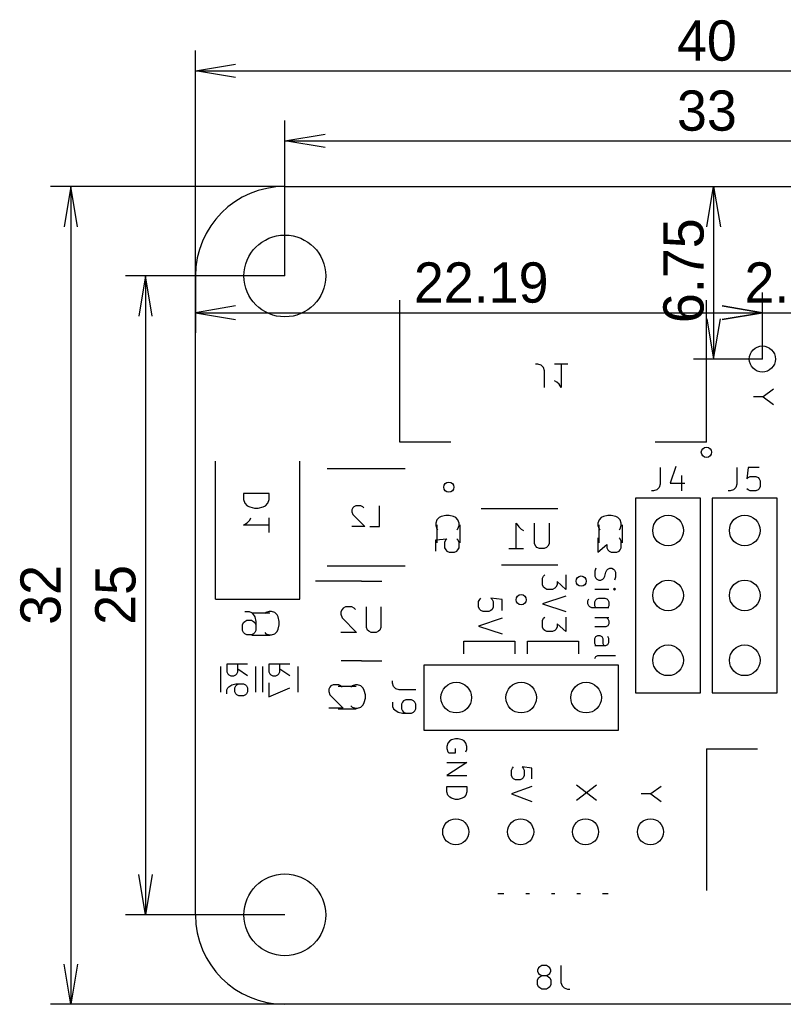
# Model space of a CAD drawing. Header units: millimetres. Extents: x -6.9 to 40, y -32 to 6.5.
# Tile 1 of 2: x -6.9 to 23, y -32 to 6.5. Entities that reach past the tile are written whole.
import ezdxf
from ezdxf.enums import TextEntityAlignment as Align

# ---------------------------------------------------------------- set-up
doc = ezdxf.new("R2010")
doc.units = ezdxf.units.MM
for name, color, linetype in [('BLACK', 7, 'Continuous'), ('Default', 7, 'Continuous'), ('WHITE', 7, 'Continuous')]:
    doc.layers.add(name, color=color, linetype=linetype)
doc.styles.add('SEACAD_Solid_Edge_ANSI', font='seans.ttf')
doc.dimstyles.new('JIS_(mm)', dxfattribs={"dimtxt": 1.575, "dimasz": 1.575, "dimexe": 0.7875, "dimexo": 0, "dimgap": 0.39375, "dimtad": 1, "dimdsep": 46, "dimtxsty": 'SEACAD_Solid_Edge_ANSI', "dimblk1": '_SE_OPEN', "dimblk2": '_SE_OPEN', "dimsah": 1, "dimcen": 0.7875, "dimadec": 0, "dimazin": 0, "dimtfac": 0.5, "dimtmove": 0, "dimatfit": 3, "dimfxl": 1, "dimarcsym": 0})

# ---------------------------------------------------------------- blocks, each defined once
blk = doc.blocks.new('DMBLK1')
at = {"layer": 'Default', "color": 7, "linetype": 'Continuous'}
for p, q in [((0, -3.5), (0, 5.319)), ((40, -3.5), (40, 5.319)), ((0, 4.532), (40, 4.532))]:
    blk.add_line(p, q, dxfattribs=at)
for points in [[(1.575, 4.269), (0, 4.532), (1.575, 4.794)], [(38.425, 4.269), (40, 4.532), (38.425, 4.794)]]:
    blk.add_lwpolyline(points, dxfattribs=at)
at = {"layer": 'Default', "color": 7, "linetype": 'Continuous', "style": 'SEACAD_Solid_Edge_ANSI'}
blk.add_text('40', height=1.575, dxfattribs=at).set_placement((18.848, 6.5), align=Align.TOP_LEFT)
blk = doc.blocks.new('_SE_OPEN')
at = {"color": 0}
for p, q in [((-1, 0.1665), (0, 0)), ((0, 0), (-1, -0.1665)), ((0, 0), (-1, 0))]:
    blk.add_line(p, q, dxfattribs=at)
blk = doc.blocks.new('DMBLK2')
at = {"layer": 'Default', "color": 7, "linetype": 'Continuous'}
for p, q in [((3.5, 0), (-5.668, 0)), ((-4.881, 0), (-4.881, -32)), ((3.5, -32), (-5.668, -32))]:
    blk.add_line(p, q, dxfattribs=at)
for points in [[(-4.618, -1.575), (-4.881, 0), (-5.143, -1.575)], [(-4.618, -30.425), (-4.881, -32), (-5.143, -30.425)]]:
    blk.add_lwpolyline(points, dxfattribs=at)
at = {"layer": 'Default', "color": 7, "linetype": 'Continuous', "style": 'SEACAD_Solid_Edge_ANSI'}
blk.add_text('32', height=1.575, rotation=90, dxfattribs=at).set_placement((-6.85, -17.152), align=Align.TOP_LEFT)
blk = doc.blocks.new('DMBLK3')
at = {"layer": 'Default', "color": 7, "linetype": 'Continuous'}
for p, q in [((3.5, -3.5), (-2.741, -3.5)), ((-1.953, -3.5), (-1.953, -28.5)), ((3.5, -28.5), (-2.741, -28.5))]:
    blk.add_line(p, q, dxfattribs=at)
for points in [[(-1.691, -5.075), (-1.953, -3.5), (-2.216, -5.075)], [(-1.691, -26.925), (-1.953, -28.5), (-2.216, -26.925)]]:
    blk.add_lwpolyline(points, dxfattribs=at)
at = {"layer": 'Default', "color": 7, "linetype": 'Continuous', "style": 'SEACAD_Solid_Edge_ANSI'}
blk.add_text('25', height=1.575, rotation=90, dxfattribs=at).set_placement((-3.922, -17.152), align=Align.TOP_LEFT)
blk = doc.blocks.new('DMBLK4')
at = {"layer": 'Default', "color": 7, "linetype": 'Continuous'}
for p, q in [((3.5, -3.5), (3.5, 2.578)), ((36.5, -3.5), (36.5, 2.578)), ((3.5, 1.791), (36.5, 1.791))]:
    blk.add_line(p, q, dxfattribs=at)
for points in [[(5.075, 1.528), (3.5, 1.791), (5.075, 2.053)], [(34.925, 1.528), (36.5, 1.791), (34.925, 2.053)]]:
    blk.add_lwpolyline(points, dxfattribs=at)
at = {"layer": 'Default', "color": 7, "linetype": 'Continuous', "style": 'SEACAD_Solid_Edge_ANSI'}
blk.add_text('33', height=1.575, dxfattribs=at).set_placement((18.848, 3.76), align=Align.TOP_LEFT)
blk = doc.blocks.new('DMBLK5')
at = {"layer": 'Default', "color": 7, "linetype": 'Continuous'}
for p, q in [((22.19, -6.75), (22.19, -4.149)), ((24.73, -6.75), (24.73, -4.149)), ((19.04, -4.936), (27.88, -4.936))]:
    blk.add_line(p, q, dxfattribs=at)
for points in [[(20.615, -5.199), (22.19, -4.936), (20.615, -4.674)], [(26.305, -5.199), (24.73, -4.936), (26.305, -4.674)]]:
    blk.add_lwpolyline(points, dxfattribs=at)
at = {"layer": 'Default', "color": 7, "linetype": 'Continuous', "style": 'SEACAD_Solid_Edge_ANSI'}
blk.add_text('2.54', height=1.575, dxfattribs=at).set_placement((21.491, -2.968), align=Align.TOP_LEFT)
blk = doc.blocks.new('DMBLK6')
at = {"layer": 'Default', "color": 7, "linetype": 'Continuous'}
for p, q in [((0, -3.5), (0, -5.724)), ((22.19, -6.75), (22.19, -4.149)), ((0, -4.936), (22.19, -4.936))]:
    blk.add_line(p, q, dxfattribs=at)
for points in [[(1.575, -4.674), (0, -4.936), (1.575, -5.199)], [(20.615, -4.674), (22.19, -4.936), (20.615, -5.199)]]:
    blk.add_lwpolyline(points, dxfattribs=at)
at = {"layer": 'Default', "color": 7, "linetype": 'Continuous', "style": 'SEACAD_Solid_Edge_ANSI'}
blk.add_text('22.19', height=1.575, dxfattribs=at).set_placement((8.55, -2.968), align=Align.TOP_LEFT)
blk = doc.blocks.new('DMBLK7')
at = {"layer": 'Default', "color": 7, "linetype": 'Continuous'}
for p, q in [((3.5, 0), (21.071, 0)), ((20.284, 0), (20.284, -6.75)), ((22.19, -6.75), (19.496, -6.75))]:
    blk.add_line(p, q, dxfattribs=at)
for points in [[(20.021, -1.575), (20.284, 0), (20.546, -1.575)], [(20.021, -5.175), (20.284, -6.75), (20.546, -5.175)]]:
    blk.add_lwpolyline(points, dxfattribs=at)
at = {"layer": 'Default', "color": 7, "linetype": 'Continuous', "style": 'SEACAD_Solid_Edge_ANSI'}
blk.add_text('6.75', height=1.575, rotation=90, dxfattribs=at).set_placement((18.315, -5.344), align=Align.TOP_LEFT)

msp = doc.modelspace()

# ---------------------------------------------------------------- linework, layer by layer
at = {"layer": 'BLACK', "color": 7, "linetype": 'Continuous'}
for p, q in [((3.5, 0), (36.5, 0)), ((0, -28.5), (0, -3.5)), ((8, -10), (8, -4.45)), ((20, -10), (20, -4.45)), ((13.4039, -6.95234), (13.3169, -6.95234)), ((13.5346, -6.99588), (13.4039, -6.95234)), ((13.6217, -7.08297), (13.5346, -6.99588)), ((13.6652, -7.2136), (13.6217, -7.08297)), ((13.6652, -7.86674), (13.6652, -7.2136)), ((14.5796, -6.95234), (14.0571, -6.95234)), ((14.3183, -6.95234), (14.3183, -7.86674)), ((14.1442, -7.64903), (14.0571, -7.60548)), ((14.2313, -7.73611), (14.1442, -7.64903)), ((14.3183, -7.86674), (14.2313, -7.73611)), ((22.6281, -7.93373), (22.2156, -8.23006)), ((22.2156, -8.23006), (21.8407, -8.23006)), ((22.2156, -8.23006), (22.6281, -8.52639)), ((10, -10), (8, -10)), ((20, -10), (18, -10)), ((0.786, -16.15), (0.786, -10.75)), ((4.086, -16.15), (4.086, -10.75)), ((5.162, -11.031), (8.21, -11.031)), ((18.1952, -10.9993), (18.1952, -11.6524)), ((18.8048, -10.9557), (18.5871, -11.6089)), ((21.1952, -10.9993), (21.1952, -11.6524)), ((21.6306, -10.9993), (21.5871, -11.4347)), ((22.0661, -10.9993), (21.6306, -10.9993)), ((19.0225, -11.3041), (19.0225, -11.9137)), ((21.5871, -11.4347), (21.6306, -11.3911)), ((21.6306, -11.3911), (21.7177, -11.3476)), ((21.7177, -11.3476), (21.9354, -11.3476)), ((21.9354, -11.3476), (22.0225, -11.3911)), ((22.0225, -11.3911), (22.0661, -11.4347)), ((22.0661, -11.4347), (22.1096, -11.5218)), ((22.1096, -11.5218), (22.1096, -11.7395)), ((17.9339, -11.9137), (17.8469, -11.9137)), ((18.0646, -11.8701), (17.9339, -11.9137)), ((18.1517, -11.783), (18.0646, -11.8701)), ((18.1952, -11.6524), (18.1517, -11.783)), ((18.5871, -11.6089), (19.1531, -11.6089)), ((20.9339, -11.9137), (20.8469, -11.9137)), ((21.0646, -11.8701), (20.9339, -11.9137)), ((21.1517, -11.783), (21.0646, -11.8701)), ((21.1952, -11.6524), (21.1517, -11.783)), ((21.6306, -11.8701), (21.5871, -11.8266)), ((21.7177, -11.9137), (21.6306, -11.8701)), ((21.9354, -11.9137), (21.7177, -11.9137)), ((22.0225, -11.8701), (21.9354, -11.9137)), ((22.0661, -11.8266), (22.0225, -11.8701)), ((22.1096, -11.7395), (22.0661, -11.8266)), ((2.88838, -12.0119), (1.88838, -12.0119)), ((1.88838, -12.0119), (1.88838, -12.25)), ((1.88838, -12.25), (1.936, -12.3929)), ((2.84076, -12.3929), (2.88838, -12.25)), ((2.88838, -12.25), (2.88838, -12.0119)), ((17.23, -12.19), (17.23, -19.81)), ((19.77, -12.19), (17.23, -12.19)), ((19.77, -14.095), (19.77, -12.19)), ((20.23, -12.19), (20.23, -19.81)), ((22.77, -12.19), (20.23, -12.19)), ((22.77, -14.095), (22.77, -12.19)), ((1.936, -12.3929), (2.03124, -12.4881)), ((2.03124, -12.4881), (2.12648, -12.5357)), ((2.12648, -12.5357), (2.31695, -12.5833)), ((2.31695, -12.5833), (2.45981, -12.5833)), ((2.45981, -12.5833), (2.65028, -12.5357)), ((2.65028, -12.5357), (2.74552, -12.4881)), ((2.74552, -12.4881), (2.84076, -12.3929)), ((6.16348, -12.5683), (6.12478, -12.6457)), ((6.12478, -12.6457), (6.12478, -12.7231)), ((6.20219, -12.5296), (6.16348, -12.5683)), ((6.2796, -12.4909), (6.20219, -12.5296)), ((6.47312, -12.4909), (6.2796, -12.4909)), ((6.55053, -12.5296), (6.47312, -12.4909)), ((6.58924, -12.5683), (6.55053, -12.5296)), ((7.20851, -13.3037), (7.20851, -12.4909)), ((14.181, -12.616), (11.181, -12.616)), ((2.03124, -13.1548), (2.12648, -13.0595)), ((2.12648, -13.0595), (2.17409, -12.9643)), ((2.88838, -13.5357), (2.88838, -12.9643)), ((6.12478, -12.7231), (6.16348, -12.8392)), ((6.16348, -12.8392), (6.62794, -13.3037)), ((9.4488, -13.0447), (9.40526, -13.1753)), ((9.53589, -12.9576), (9.4488, -13.0447)), ((9.62297, -12.9141), (9.53589, -12.9576)), ((9.79714, -12.8705), (9.62297, -12.9141)), ((9.92777, -12.8705), (9.79714, -12.8705)), ((10.1019, -12.9141), (9.92777, -12.8705)), ((10.189, -12.9576), (10.1019, -12.9141)), ((10.2761, -13.0447), (10.189, -12.9576)), ((10.3197, -13.1753), (10.2761, -13.0447)), ((15.7988, -13.0447), (15.7553, -13.1753)), ((15.8859, -12.9576), (15.7988, -13.0447)), ((15.973, -12.9141), (15.8859, -12.9576)), ((16.1471, -12.8705), (15.973, -12.9141)), ((16.2778, -12.8705), (16.1471, -12.8705)), ((16.4519, -12.9141), (16.2778, -12.8705)), ((16.539, -12.9576), (16.4519, -12.9141)), ((16.6261, -13.0447), (16.539, -12.9576)), ((16.6697, -13.1753), (16.6261, -13.0447)), ((1.88838, -13.25), (2.03124, -13.1548)), ((2.88838, -13.25), (1.88838, -13.25)), ((6.62794, -13.3037), (6.12478, -13.3037)), ((6.82147, -13.3037), (7.20851, -13.3037)), ((9.40526, -13.1753), (9.40526, -13.2624)), ((9.40526, -13.2624), (9.4488, -13.3931)), ((9.4488, -13.3931), (9.49234, -13.4366)), ((9.4584, -13.939), (9.4584, -13.239)), ((10.2326, -13.4366), (10.2761, -13.3931)), ((10.2761, -13.3931), (10.3197, -13.2624)), ((10.3197, -13.2624), (10.3197, -13.1753)), ((10.3536, -13.239), (10.3536, -13.939)), ((12.5572, -14.1684), (12.5572, -13.1684)), ((12.5572, -13.1684), (12.6524, -13.3112)), ((12.6524, -13.3112), (12.7477, -13.4065)), ((12.7477, -13.4065), (12.8429, -13.4541)), ((13.2715, -13.9779), (13.2715, -13.1684)), ((13.8429, -13.1684), (13.8429, -13.9779)), ((15.7553, -13.1753), (15.7553, -13.2624)), ((15.7553, -13.2624), (15.7988, -13.3931)), ((15.7988, -13.3931), (15.8423, -13.4366)), ((15.8084, -13.939), (15.8084, -13.239)), ((16.5826, -13.4366), (16.6261, -13.3931)), ((16.6261, -13.3931), (16.6697, -13.2624)), ((16.6697, -13.2624), (16.6697, -13.1753)), ((16.7036, -13.239), (16.7036, -13.939)), ((9.40526, -13.8285), (9.84068, -13.7849)), ((9.40526, -14.2639), (9.40526, -13.8285)), ((9.79714, -13.8285), (9.7536, -13.9156)), ((9.84068, -13.7849), (9.79714, -13.8285)), ((10.2761, -13.8285), (10.2326, -13.7849)), ((10.3197, -13.9156), (10.2761, -13.8285)), ((15.7553, -13.7414), (15.7553, -14.3075)), ((16.6261, -13.7849), (16.5826, -13.7414)), ((16.6697, -13.872), (16.6261, -13.7849)), ((9.7536, -13.9156), (9.7536, -14.1333)), ((9.7536, -14.1333), (9.79714, -14.2204)), ((9.79714, -14.2204), (9.84068, -14.2639)), ((10.2326, -14.2639), (10.2761, -14.2204)), ((10.2761, -14.2204), (10.3197, -14.1333)), ((10.3197, -14.1333), (10.3197, -13.9156)), ((12.2715, -14.1684), (12.8429, -14.1684)), ((13.3191, -14.0731), (13.2715, -13.9779)), ((13.3667, -14.1208), (13.3191, -14.0731)), ((13.462, -14.1684), (13.3667, -14.1208)), ((13.6524, -14.1684), (13.462, -14.1684)), ((13.7477, -14.1208), (13.6524, -14.1684)), ((13.7953, -14.0731), (13.7477, -14.1208)), ((13.8429, -13.9779), (13.7953, -14.0731)), ((15.7553, -14.3075), (16.1036, -14.0027)), ((16.1036, -14.0027), (16.1036, -14.1333)), ((16.1036, -14.1333), (16.1471, -14.2204)), ((16.1471, -14.2204), (16.1907, -14.2639)), ((16.5826, -14.2639), (16.6261, -14.2204)), ((16.6261, -14.2204), (16.6697, -14.1333)), ((16.6697, -14.1333), (16.6697, -13.872)), ((19.77, -19.81), (19.77, -14.095)), ((22.77, -19.81), (22.77, -14.095)), ((9.84068, -14.2639), (9.92777, -14.3075)), ((9.92777, -14.3075), (10.1455, -14.3075)), ((10.1455, -14.3075), (10.2326, -14.2639)), ((16.1907, -14.2639), (16.2778, -14.3075)), ((16.2778, -14.3075), (16.4955, -14.3075)), ((16.4955, -14.3075), (16.5826, -14.2639)), ((5.162, -14.841), (8.21, -14.841)), ((14.181, -14.816), (11.981, -14.816)), ((15.673, -14.9399), (15.6343, -15.0561)), ((16.0601, -15.0948), (16.0988, -15.0174)), ((16.0988, -15.0174), (16.1375, -14.9787)), ((16.1375, -14.9787), (16.2149, -14.9399)), ((16.2149, -14.9399), (16.2923, -14.9399)), ((16.2923, -14.9399), (16.3697, -14.9787)), ((16.3697, -14.9787), (16.4084, -15.0174)), ((16.4084, -15.0174), (16.4471, -15.0948)), ((13.5863, -15.3277), (13.6299, -15.2406)), ((13.5863, -15.589), (13.5863, -15.3277)), ((13.6299, -15.2406), (13.6734, -15.1971)), ((14.5007, -15.1971), (14.5007, -15.7631)), ((15.6343, -15.0561), (15.6343, -15.2496)), ((15.6343, -15.2496), (15.673, -15.327)), ((15.673, -15.327), (15.7117, -15.3657)), ((15.7117, -15.3657), (15.7891, -15.4044)), ((15.7891, -15.4044), (15.8665, -15.4044)), ((15.8665, -15.4044), (15.9439, -15.3657)), ((15.9439, -15.3657), (15.9826, -15.327)), ((15.9826, -15.327), (16.0214, -15.2496)), ((16.0214, -15.2496), (16.0601, -15.0948)), ((16.4471, -15.2883), (16.4084, -15.4044)), ((16.4471, -15.0948), (16.4471, -15.2883)), ((6.5, -15.44), (4.7, -15.44)), ((6.5, -15.44), (7.3, -15.44)), ((13.6299, -15.6761), (13.5863, -15.589)), ((13.6734, -15.7196), (13.6299, -15.6761)), ((13.7605, -15.7631), (13.6734, -15.7196)), ((13.9782, -15.7631), (13.7605, -15.7631)), ((14.0653, -15.7196), (13.9782, -15.7631)), ((14.1089, -15.6761), (14.0653, -15.7196)), ((14.1524, -15.589), (14.1089, -15.6761)), ((14.5007, -15.7631), (14.1524, -15.4583)), ((14.1524, -15.4583), (14.1524, -15.589)), ((15.6343, -15.7527), (16.1762, -15.7527)), ((16.4084, -15.714), (16.3697, -15.7527)), ((16.3697, -15.7527), (16.4084, -15.7915)), ((16.4471, -15.7527), (16.3697, -15.7527)), ((16.4471, -15.7527), (16.4084, -15.714)), ((16.4084, -15.7915), (16.4471, -15.7527)), ((0.786, -16.15), (4.086, -16.15)), ((11.0863, -16.2421), (11.1299, -16.155)), ((11.1299, -16.155), (11.1734, -16.1115)), ((12.0007, -16.155), (11.5653, -16.1115)), ((11.5653, -16.1115), (11.6089, -16.155)), ((11.6089, -16.155), (11.6524, -16.2421)), ((12.0007, -16.5905), (12.0007, -16.155)), ((14.5007, -16.0244), (13.5863, -16.3292)), ((15.3634, -16.2172), (15.4021, -16.1398)), ((15.6343, -16.2559), (15.673, -16.1785)), ((15.673, -16.1785), (15.7117, -16.1398)), ((15.7117, -16.1398), (15.7891, -16.1011)), ((15.7891, -16.1011), (16.0214, -16.1011)), ((16.0214, -16.1011), (16.0988, -16.1398)), ((16.0988, -16.1398), (16.1375, -16.1785)), ((16.1375, -16.1785), (16.1762, -16.2559)), ((5.73809, -16.5476), (5.69048, -16.6429)), ((5.78571, -16.5), (5.73809, -16.5476)), ((5.88095, -16.4524), (5.78571, -16.5)), ((6.11905, -16.4524), (5.88095, -16.4524)), ((6.21428, -16.5), (6.11905, -16.4524)), ((6.2619, -16.5476), (6.21428, -16.5)), ((6.69048, -17.2619), (6.69048, -16.4524)), ((7.2619, -16.4524), (7.2619, -17.2619)), ((11.0863, -16.4598), (11.0863, -16.2421)), ((11.1299, -16.5469), (11.0863, -16.4598)), ((11.1734, -16.5905), (11.1299, -16.5469)), ((11.6089, -16.5469), (11.5653, -16.5905)), ((11.6524, -16.4598), (11.6089, -16.5469)), ((11.6524, -16.2421), (11.6524, -16.4598)), ((13.5863, -16.3292), (14.5007, -16.634)), ((15.3634, -16.3333), (15.3634, -16.2172)), ((15.4021, -16.4107), (15.3634, -16.3333)), ((15.4408, -16.4494), (15.4021, -16.4107)), ((15.5182, -16.4881), (15.4408, -16.4494)), ((16.1762, -16.4881), (15.5182, -16.4881)), ((15.6343, -16.4107), (15.6343, -16.2559)), ((15.673, -16.4881), (15.6343, -16.4107)), ((16.1762, -16.4107), (16.1375, -16.4881)), ((16.1762, -16.2559), (16.1762, -16.4107)), ((1.93163, -16.6263), (2.1058, -16.6263)), ((2.1058, -16.6263), (2.19288, -16.6698)), ((2.19288, -16.6698), (2.23643, -16.7133)), ((2.213, -16.6794), (2.913, -16.6794)), ((2.23643, -16.7133), (2.32351, -16.844)), ((2.32351, -16.844), (2.36706, -17.0181)), ((2.75894, -16.6698), (2.7154, -16.7133)), ((2.88957, -16.6263), (2.75894, -16.6698)), ((2.97666, -16.6263), (2.88957, -16.6263)), ((3.10729, -16.6698), (2.97666, -16.6263)), ((3.19437, -16.7569), (3.10729, -16.6698)), ((3.23791, -16.844), (3.19437, -16.7569)), ((3.28146, -17.0181), (3.23791, -16.844)), ((5.69048, -16.6429), (5.69048, -16.7381)), ((5.69048, -16.7381), (5.73809, -16.881)), ((5.73809, -16.881), (6.30952, -17.4524)), ((12.0007, -16.8953), (11.0863, -17.2001)), ((11.2605, -16.634), (11.1734, -16.5905)), ((11.4782, -16.634), (11.2605, -16.634)), ((11.5653, -16.5905), (11.4782, -16.634)), ((13.5863, -16.9823), (13.6299, -16.8953)), ((13.6299, -16.8953), (13.6734, -16.8517)), ((14.5007, -16.8517), (14.5007, -17.4178)), ((16.1762, -16.8752), (15.6343, -16.8752)), ((16.0988, -16.8752), (16.1375, -16.9139)), ((16.1375, -16.9139), (16.1762, -16.9913)), ((1.84454, -17.1488), (1.88809, -17.0617)), ((1.84454, -17.3665), (1.84454, -17.1488)), ((1.88809, -17.0617), (1.93163, -17.0181)), ((1.93163, -17.0181), (2.01871, -16.9746)), ((2.01871, -16.9746), (2.19288, -16.9746)), ((2.19288, -16.9746), (2.27997, -17.0181)), ((2.27997, -17.0181), (2.32351, -17.0617)), ((2.32351, -17.0617), (2.36706, -17.1488)), ((2.36706, -17.0181), (2.36706, -17.3665)), ((3.19437, -17.41), (3.23791, -17.3229)), ((3.23791, -17.3229), (3.28146, -17.1488)), ((3.28146, -17.1488), (3.28146, -17.0181)), ((6.73809, -17.3571), (6.69048, -17.2619)), ((7.2619, -17.2619), (7.21428, -17.3571)), ((11.0863, -17.2001), (12.0007, -17.5049)), ((13.5863, -17.2436), (13.5863, -16.9823)), ((13.6299, -17.3307), (13.5863, -17.2436)), ((13.6734, -17.3742), (13.6299, -17.3307)), ((14.1089, -17.3307), (14.0653, -17.3742)), ((14.1524, -17.2436), (14.1089, -17.3307)), ((14.5007, -17.4178), (14.1524, -17.113)), ((14.1524, -17.113), (14.1524, -17.2436)), ((16.0601, -17.2235), (15.6343, -17.2235)), ((16.1375, -17.1848), (16.0601, -17.2235)), ((16.1762, -17.1074), (16.1375, -17.1848)), ((16.1762, -16.9913), (16.1762, -17.1074)), ((1.88809, -17.4536), (1.84454, -17.3665)), ((1.93163, -17.4971), (1.88809, -17.4536)), ((2.01871, -17.5407), (1.93163, -17.4971)), ((2.19288, -17.5407), (2.01871, -17.5407)), ((2.27997, -17.4971), (2.19288, -17.5407)), ((2.913, -17.5746), (2.213, -17.5746)), ((2.32351, -17.4536), (2.27997, -17.4971)), ((2.36706, -17.3665), (2.32351, -17.4536)), ((2.7154, -17.4536), (2.75894, -17.4971)), ((2.75894, -17.4971), (2.88957, -17.5407)), ((2.88957, -17.5407), (2.97666, -17.5407)), ((2.97666, -17.5407), (3.10729, -17.4971)), ((3.10729, -17.4971), (3.19437, -17.41)), ((6.30952, -17.4524), (5.69048, -17.4524)), ((6.78571, -17.4048), (6.73809, -17.3571)), ((6.88095, -17.4524), (6.78571, -17.4048)), ((7.07143, -17.4524), (6.88095, -17.4524)), ((7.16667, -17.4048), (7.07143, -17.4524)), ((7.21428, -17.3571), (7.16667, -17.4048)), ((13.7605, -17.4178), (13.6734, -17.3742)), ((13.9782, -17.4178), (13.7605, -17.4178)), ((14.0653, -17.3742), (13.9782, -17.4178)), ((15.6343, -17.688), (15.673, -17.6106)), ((15.6343, -17.8815), (15.6343, -17.688)), ((15.673, -17.6106), (15.7504, -17.5719)), ((15.7504, -17.5719), (15.8278, -17.5719)), ((15.8278, -17.5719), (15.9052, -17.6106)), ((15.9052, -17.6106), (15.9439, -17.688)), ((15.9439, -17.688), (15.9439, -17.8815)), ((16.1762, -17.688), (16.1375, -17.6106)), ((16.1762, -17.8428), (16.1762, -17.688)), ((10.5, -18.284), (10.5, -17.784)), ((10.5, -17.784), (12.5, -17.784)), ((12.5, -17.784), (12.5, -18.284)), ((13, -17.784), (15, -17.784)), ((13, -18.284), (13, -17.784)), ((15, -17.784), (15, -18.284)), ((15.673, -17.9589), (15.6343, -17.8815)), ((15.6343, -17.9589), (16.0601, -17.9589)), ((15.9439, -17.8815), (15.9826, -17.9589)), ((16.0601, -17.9589), (16.1375, -17.9202)), ((16.1375, -17.9202), (16.1762, -17.8428)), ((15.6343, -18.4621), (15.673, -18.3847)), ((15.673, -18.3847), (15.7504, -18.346)), ((15.7504, -18.346), (16.4471, -18.346)), ((0.994, -19.786), (0.994, -18.786)), ((2.04169, -18.6861), (1.22889, -18.6861)), ((1.22889, -18.6861), (1.22889, -18.9957)), ((1.65465, -18.9957), (1.65465, -18.6861)), ((2.354, -18.786), (2.354, -19.786)), ((2.645, -19.786), (2.645, -18.786)), ((3.69269, -18.6861), (2.87989, -18.6861)), ((2.87989, -18.6861), (2.87989, -18.9957)), ((3.30565, -18.9957), (3.30565, -18.6861)), ((4.005, -18.786), (4.005, -19.786)), ((6.5, -18.56), (5.7, -18.56)), ((6.5, -18.56), (7.3, -18.56)), ((8.94, -18.73), (8.94, -21.27)), ((10.845, -18.73), (8.94, -18.73)), ((16.56, -18.73), (10.845, -18.73)), ((16.56, -21.27), (16.56, -18.73)), ((1.22889, -18.9957), (1.2676, -19.0731)), ((1.2676, -19.0731), (1.3063, -19.1118)), ((1.3063, -19.1118), (1.38371, -19.1505)), ((1.38371, -19.1505), (1.49983, -19.1505)), ((1.49983, -19.1505), (1.57724, -19.1118)), ((1.57724, -19.1118), (1.61594, -19.0731)), ((1.61594, -19.0731), (1.65465, -18.9957)), ((2.04169, -19.1505), (1.65465, -18.8796)), ((2.87989, -18.9957), (2.9186, -19.0731)), ((2.9186, -19.0731), (2.9573, -19.1118)), ((2.9573, -19.1118), (3.03471, -19.1505)), ((3.03471, -19.1505), (3.15083, -19.1505)), ((3.15083, -19.1505), (3.22824, -19.1118)), ((3.22824, -19.1118), (3.26694, -19.0731)), ((3.26694, -19.0731), (3.30565, -18.9957)), ((3.69269, -19.1505), (3.30565, -18.8796)), ((1.22889, -19.6924), (1.2676, -19.615)), ((1.2676, -19.615), (1.3063, -19.5763)), ((1.3063, -19.5763), (1.42242, -19.4989)), ((1.42242, -19.4989), (1.57724, -19.4602)), ((1.53853, -19.615), (1.57724, -19.5376)), ((1.53853, -19.7698), (1.53853, -19.615)), ((1.57724, -19.4602), (1.88688, -19.4602)), ((1.57724, -19.5376), (1.61594, -19.4989)), ((1.61594, -19.4989), (1.69335, -19.4602)), ((1.88688, -19.4602), (1.96428, -19.4989)), ((1.96428, -19.4989), (2.00299, -19.5376)), ((2.00299, -19.5376), (2.04169, -19.615)), ((2.04169, -19.615), (2.04169, -19.7698)), ((2.87989, -19.4215), (2.87989, -19.9633)), ((2.87989, -19.9633), (3.69269, -19.615)), ((5.26108, -19.5863), (5.21754, -19.6734)), ((5.30463, -19.5428), (5.26108, -19.5863)), ((5.39171, -19.4993), (5.30463, -19.5428)), ((5.60943, -19.4993), (5.39171, -19.4993)), ((5.586, -19.5524), (6.286, -19.5524)), ((5.69651, -19.5428), (5.60943, -19.4993)), ((5.74006, -19.5863), (5.69651, -19.5428)), ((6.13194, -19.5428), (6.0884, -19.5863)), ((6.26257, -19.4993), (6.13194, -19.5428)), ((6.34966, -19.4993), (6.26257, -19.4993)), ((6.48028, -19.5428), (6.34966, -19.4993)), ((6.56737, -19.6299), (6.48028, -19.5428)), ((6.61091, -19.717), (6.56737, -19.6299)), ((7.71434, -19.4339), (7.71434, -19.3469)), ((7.75788, -19.5646), (7.71434, -19.4339)), ((7.84497, -19.6517), (7.75788, -19.5646)), ((1.22889, -19.8472), (1.22889, -19.6924)), ((1.57724, -19.8472), (1.53853, -19.7698)), ((1.61594, -19.8859), (1.57724, -19.8472)), ((1.69335, -19.9246), (1.61594, -19.8859)), ((1.88688, -19.9246), (1.69335, -19.9246)), ((1.96428, -19.8859), (1.88688, -19.9246)), ((2.00299, -19.8472), (1.96428, -19.8859)), ((2.04169, -19.7698), (2.00299, -19.8472)), ((5.21754, -19.6734), (5.21754, -19.7605)), ((5.21754, -19.7605), (5.26108, -19.8911)), ((5.26108, -19.8911), (5.7836, -20.4137)), ((6.65446, -19.8911), (6.61091, -19.717)), ((6.61091, -20.1959), (6.65446, -20.0218)), ((6.65446, -20.0218), (6.65446, -19.8911)), ((7.9756, -19.6952), (7.84497, -19.6517)), ((8.62874, -19.6952), (7.9756, -19.6952)), ((17.23, -19.81), (19.77, -19.81)), ((20.23, -19.81), (22.77, -19.81)), ((5.7836, -20.4137), (5.21754, -20.4137)), ((6.0884, -20.3266), (6.13194, -20.3701)), ((6.13194, -20.3701), (6.26257, -20.4137)), ((6.26257, -20.4137), (6.34966, -20.4137)), ((6.34966, -20.4137), (6.48028, -20.3701)), ((6.48028, -20.3701), (6.56737, -20.283)), ((6.56737, -20.283), (6.61091, -20.1959)), ((7.71434, -20.1742), (7.71434, -20.3483)), ((7.71434, -20.3483), (7.75788, -20.4354)), ((8.10623, -20.1742), (8.06269, -20.2613)), ((8.06269, -20.2613), (8.06269, -20.4354)), ((8.14977, -20.1306), (8.10623, -20.1742)), ((8.23686, -20.0871), (8.14977, -20.1306)), ((8.45457, -20.0871), (8.23686, -20.0871)), ((8.54166, -20.1306), (8.45457, -20.0871)), ((8.5852, -20.1742), (8.54166, -20.1306)), ((8.62874, -20.2613), (8.5852, -20.1742)), ((8.62874, -20.4354), (8.62874, -20.2613)), ((6.286, -20.4476), (5.586, -20.4476)), ((7.75788, -20.4354), (7.80143, -20.479)), ((7.80143, -20.479), (7.93206, -20.5661)), ((7.93206, -20.5661), (8.10623, -20.6096)), ((8.06269, -20.4354), (8.10623, -20.5225)), ((8.10623, -20.5225), (8.14977, -20.5661)), ((8.10623, -20.6096), (8.45457, -20.6096)), ((8.14977, -20.5661), (8.23686, -20.6096)), ((8.45457, -20.6096), (8.54166, -20.5661)), ((8.54166, -20.5661), (8.5852, -20.5225)), ((8.5852, -20.5225), (8.62874, -20.4354)), ((8.94, -21.27), (16.56, -21.27)), ((9.87815, -21.7803), (9.84065, -21.9073)), ((9.84065, -21.9073), (9.84065, -21.9919)), ((9.95314, -21.6956), (9.87815, -21.7803)), ((10.0281, -21.6533), (9.95314, -21.6956)), ((10.1781, -21.6109), (10.0281, -21.6533)), ((10.2906, -21.6109), (10.1781, -21.6109)), ((10.4406, -21.6533), (10.2906, -21.6109)), ((10.5156, -21.6956), (10.4406, -21.6533)), ((10.5906, -21.7803), (10.5156, -21.6956)), ((10.6281, -21.9073), (10.5906, -21.7803)), ((10.6281, -22.0343), (10.6281, -21.9073)), ((9.84065, -21.9919), (9.87815, -22.1189)), ((9.87815, -22.1189), (9.91564, -22.1613)), ((9.91564, -22.1613), (10.1781, -22.1613)), ((10.1781, -22.1613), (10.1781, -21.9919)), ((10.5906, -22.1189), (10.6281, -22.0343)), ((20, -22), (22, -22)), ((20, -22), (20, -27.55)), ((9.84065, -22.5423), (10.6281, -22.5423)), ((10.6281, -22.5423), (9.84065, -23.0503)), ((12.4136, -22.7539), (12.4511, -22.7116)), ((13.1635, -22.7539), (12.7885, -22.7116)), ((12.7885, -22.7116), (12.826, -22.7539)), ((9.84065, -23.0503), (10.6281, -23.0503)), ((12.3761, -22.8386), (12.4136, -22.7539)), ((12.3761, -23.0503), (12.3761, -22.8386)), ((12.4136, -23.1349), (12.3761, -23.0503)), ((12.826, -22.7539), (12.8635, -22.8386)), ((12.8635, -23.0503), (12.826, -23.1349)), ((12.8635, -22.8386), (12.8635, -23.0503)), ((13.1635, -23.1773), (13.1635, -22.7539)), ((9.84065, -23.4736), (10.6281, -23.4736)), ((9.84065, -23.6853), (9.84065, -23.4736)), ((10.6281, -23.4736), (10.6281, -23.6853)), ((13.1635, -23.4736), (12.3761, -23.7699)), ((12.4511, -23.1773), (12.4136, -23.1349)), ((12.5261, -23.2196), (12.4511, -23.1773)), ((12.7135, -23.2196), (12.5261, -23.2196)), ((12.7885, -23.1773), (12.7135, -23.2196)), ((12.826, -23.1349), (12.7885, -23.1773)), ((15.6989, -23.4313), (14.9115, -24.0239)), ((15.6989, -24.0239), (14.9115, -23.4313)), ((18.2343, -23.4736), (17.8219, -23.7699)), ((9.87815, -23.8123), (9.84065, -23.6853)), ((9.95314, -23.8969), (9.87815, -23.8123)), ((10.5906, -23.8123), (10.5156, -23.8969)), ((10.6281, -23.6853), (10.5906, -23.8123)), ((12.3761, -23.7699), (13.1635, -24.0663)), ((17.8219, -23.7699), (17.4469, -23.7699)), ((17.8219, -23.7699), (18.2343, -24.0663)), ((10.0281, -23.9393), (9.95314, -23.8969)), ((10.1781, -23.9816), (10.0281, -23.9393)), ((10.2906, -23.9816), (10.1781, -23.9816)), ((10.4406, -23.9393), (10.2906, -23.9816)), ((10.5156, -23.8969), (10.4406, -23.9393)), ((11.841, -27.6605), (12.071, -27.6605)), ((12.933, -27.6605), (13.071, -27.6605)), ((13.933, -27.6605), (14.071, -27.6605)), ((14.933, -27.6605), (15.071, -27.6605)), ((15.933, -27.6605), (16.159, -27.6605)), ((13.4339, -30.5743), (13.3904, -30.6614)), ((13.3904, -30.6614), (13.3904, -30.705)), ((13.3904, -30.705), (13.4339, -30.7921)), ((13.4775, -30.5308), (13.4339, -30.5743)), ((13.4339, -30.7921), (13.4775, -30.8356)), ((13.5646, -30.4873), (13.4775, -30.5308)), ((13.7387, -30.4873), (13.5646, -30.4873)), ((13.8258, -30.5308), (13.7387, -30.4873)), ((13.8694, -30.5743), (13.8258, -30.5308)), ((13.8258, -30.8356), (13.8694, -30.7921)), ((13.9129, -30.6614), (13.8694, -30.5743)), ((13.8694, -30.7921), (13.9129, -30.705)), ((13.9129, -30.705), (13.9129, -30.6614)), ((14.3048, -30.4873), (14.3048, -31.1404)), ((13.3904, -31.0533), (13.4339, -30.9662)), ((13.3904, -31.2275), (13.3904, -31.0533)), ((13.4339, -30.9662), (13.4775, -30.9227)), ((13.4775, -30.8356), (13.5646, -30.8791)), ((13.4775, -30.9227), (13.5646, -30.8791)), ((13.5646, -30.8791), (13.7387, -30.8791)), ((13.7387, -30.8791), (13.8258, -30.8356)), ((13.7387, -30.8791), (13.8258, -30.9227)), ((13.8258, -30.9227), (13.8694, -30.9662)), ((13.8694, -30.9662), (13.9129, -31.0533)), ((13.9129, -31.0533), (13.9129, -31.2275)), ((14.3048, -31.1404), (14.3483, -31.271)), ((13.4339, -31.3146), (13.3904, -31.2275)), ((13.4775, -31.3581), (13.4339, -31.3146)), ((13.5646, -31.4017), (13.4775, -31.3581)), ((13.7387, -31.4017), (13.5646, -31.4017)), ((13.8258, -31.3581), (13.7387, -31.4017)), ((13.8694, -31.3146), (13.8258, -31.3581)), ((13.9129, -31.2275), (13.8694, -31.3146)), ((14.3483, -31.271), (14.4354, -31.3581)), ((14.4354, -31.3581), (14.5661, -31.4017)), ((14.5661, -31.4017), (14.6531, -31.4017)), ((36.5, -32), (3.5, -32))]:
    msp.add_line(p, q, dxfattribs=at)
for centre, start, end in [((3.5, -3.5), 90, 180), ((3.5, -28.5), 180, 270)]:
    msp.add_arc(centre, 3.5, start, end, dxfattribs=at)
at = {"layer": 'WHITE', "color": 7, "linetype": 'Continuous'}
for centre, radius in [((3.5, -3.5), 1.6), ((22.19, -6.75), 0.51), ((20, -10.4), 0.2), ((9.9177, -11.7621), 0.2), ((18.5, -13.46), 0.6), ((21.5, -13.46), 0.6), ((15.1, -15.4381), 0.2), ((18.5, -16), 0.6), ((21.5, -16), 0.6), ((12.75, -16.1678), 0.2), ((18.5, -18.54), 0.6), ((21.5, -18.54), 0.6), ((10.21, -20), 0.6), ((12.75, -20), 0.6), ((15.29, -20), 0.6), ((10.19, -25.25), 0.51), ((12.73, -25.25), 0.51), ((15.27, -25.25), 0.51), ((17.81, -25.25), 0.51), ((3.5, -28.5), 1.6)]:
    msp.add_circle(centre, radius, dxfattribs=at)

# ---------------------------------------------------------------- dimensions: what is measured, and where the dimension line sits
at = {"layer": 'Default', "color": 7, "linetype": 'Continuous'}
for base, p1, p2, angle, picture, middle, dimtype in [((0, 4.53152), (0, -3.5), (40, -3.5), 0, 'DMBLK1', (20, 4.53152), 161), ((3.5, 1.79082), (3.5, -3.5), (36.5, -3.5), 0, 'DMBLK4', (20, 1.79082), 161), ((-4.88086, 0), (3.5, 0), (3.5, -32), 270, 'DMBLK2', (-4.88086, -16), 161), ((20.28372, -6.75), (3.5, 0), (22.19, -6.75), 90, 'DMBLK7', (20.28372, -3.375), 160), ((22.19, -4.93634), (22.19, -6.75), (24.73, -6.75), 0, 'DMBLK5', (23.46, -4.93634), 161), ((-1.9533, -3.5), (3.5, -3.5), (3.5, -28.5), 270, 'DMBLK3', (-1.9533, -16), 161)]:
    dim = msp.add_linear_dim(base=base, p1=p1, p2=p2, angle=angle, text='\\A1;<>', dimstyle='JIS_(mm)', dxfattribs=at)
    dim.commit()
    dim.dimension.update_dxf_attribs({"geometry": picture, "text_midpoint": middle, "dimtype": dimtype})
dim = msp.add_linear_dim(base=(22.19, -4.93634), p1=(0, -3.5), p2=(22.19, -6.75), text='\\A1;<>', dimstyle='JIS_(mm)', dxfattribs=at)
dim.commit()
dim.dimension.update_dxf_attribs({"geometry": 'DMBLK6', "text_midpoint": (11.095, -4.93634), "dimtype": 160})

doc.saveas('drawing.dxf')
